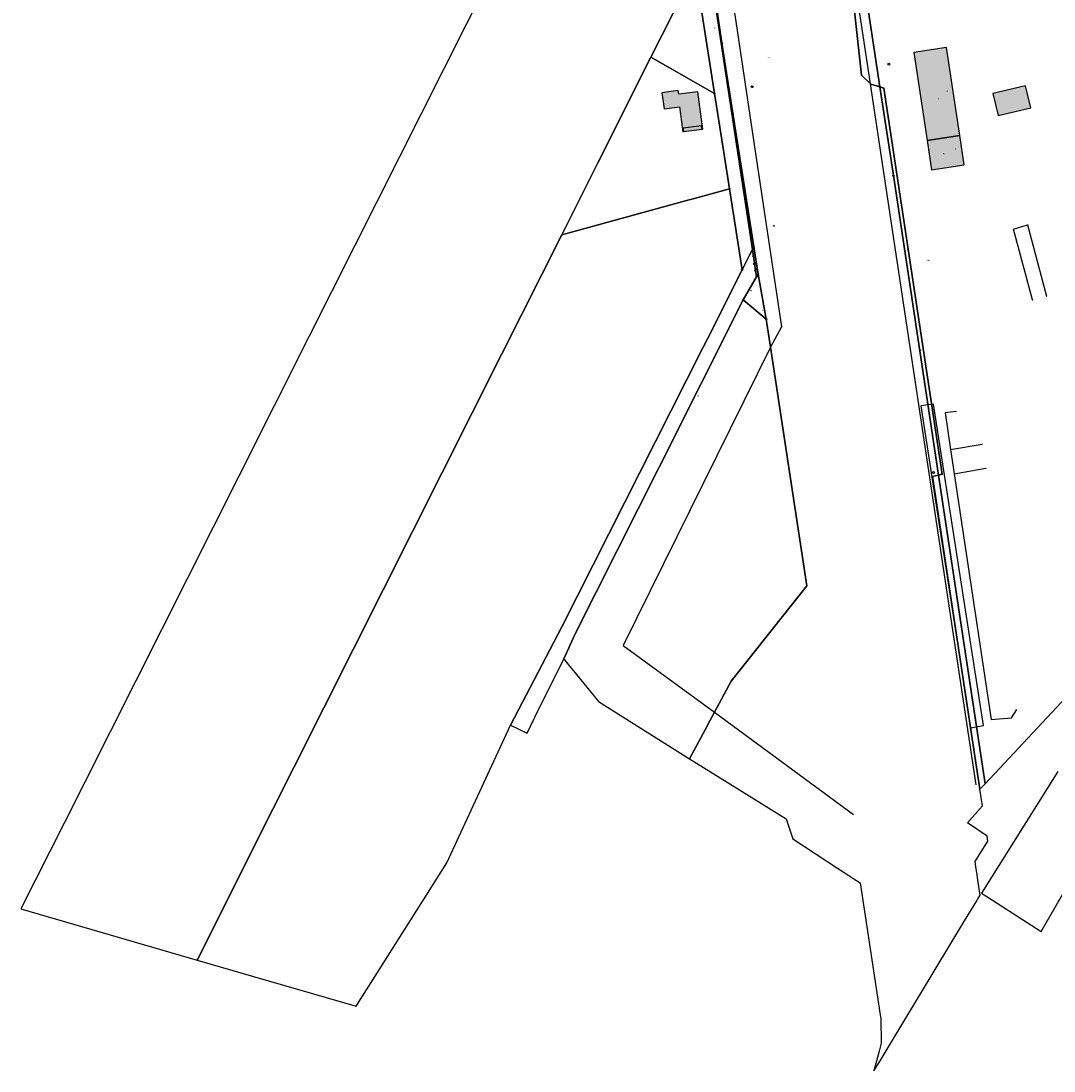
# Model space of a CAD drawing. Extents: x 2408905 to 2410405, y 5786105 to 5787663.
# Tile 1 of 43: x 2409291 to 2409757, y 5786202 to 5786674. Entities that reach past the tile are written whole.
import ezdxf

# ---------------------------------------------------------------- set-up
doc = ezdxf.new("R2010")
doc.units = 0
for name, color, linetype in [('K100-FLST_GRENZEN', 40, 'Continuous'), ('K105-FLST_NUMMERN', 40, 'Continuous'), ('K125-GEB_LINIEN', 40, 'Continuous'), ('K125-GEB_LINIEN-FLAECHE', 2, 'Continuous'), ('K130-GEB_TEXTE', 40, 'Continuous'), ('K145-VERM_PKTE', 7, 'Continuous')]:
    doc.layers.add(name, color=color, linetype=linetype)
doc.styles.add('SIMPLEX', font='CONTINUOUS')

# ---------------------------------------------------------------- blocks, each defined once
blk = doc.blocks.new('233')
at = {"layer": 'K105-FLST_NUMMERN', "color": 7}
for points in [[(2, 0.5, 0), (0, 0, 0), (2, -0.5, 0)], [(0, 0, 0), (4, 0, 0)]]:
    blk.add_polyline3d(points, dxfattribs=at)
blk = doc.blocks.new('5')
at = {"layer": 'K125-GEB_LINIEN', "color": 7}
for points in [[(-0.25, 0.001, 0), (0, 0.001, 0), (0.25, 0.001, 0)], [(0, 0.251, 0), (0, 0.001, 0), (0, -0.249, 0)]]:
    blk.add_polyline3d(points, dxfattribs=at)
blk = doc.blocks.new('122')
at = {"color": 11, "linetype": 'Continuous'}
blk.add_circle((0, 0), 1.25, dxfattribs=at)
blk = doc.blocks.new('128')
at = {"color": 11, "linetype": 'Continuous'}
blk.add_circle((0, 0), 0.5, dxfattribs=at)
blk = doc.blocks.new('GRENZSTEIN')
at = {"color": 7, "linetype": 'Continuous'}
blk.add_circle((0, 0), 0.75, dxfattribs=at)
blk = doc.blocks.new('251')
at = {"color": 40, "linetype": 'Continuous'}
blk.add_circle((0, 0), 0.175, dxfattribs=at)

msp = doc.modelspace()

# ---------------------------------------------------------------- hatches: boundary and pattern name
at = {"layer": 'K125-GEB_LINIEN-FLAECHE'}
for color, points in [(33, [(2409699.667, 5786620.499), (2409714.301, 5786622.786), (2409708.371, 5786662.319), (2409693.68, 5786660.095)]), (33, [(2409731.598, 5786631.721), (2409746.291, 5786635.235), (2409743.959, 5786645.125), (2409729.276, 5786641.6)]), (32, [(2409589.924, 5786624.489), (2409598.234, 5786625.557), (2409598.552, 5786625.598), (2409596.295, 5786642.408), (2409587.726, 5786641.322), (2409587.483, 5786642.955), (2409580.116, 5786641.935), (2409581.108, 5786634.739), (2409588.097, 5786635.674), (2409589.606, 5786624.448)]), (33, [(2409714.301, 5786622.786), (2409699.667, 5786620.499), (2409701.659, 5786607.313), (2409716.283, 5786609.572)])]:
    msp.add_hatch(color=color, dxfattribs=at).paths.add_polyline_path(points)

# ---------------------------------------------------------------- linework, layer by layer
at = {"layer": 'K100-FLST_GRENZEN', "color": 7}
for points in [[(2409651.305, 5786823.634, 0), (2409653.916, 5786828.103, 0), (2409647.334, 5786827.257, 0), (2409646.702, 5786827.176, 0), (2409644.402, 5786826.88, 0), (2409655.816, 5786753.432, 0), (2409665.51, 5786691.135, 0), (2409670.068, 5786649.853, 0), (2409674.128, 5786645.963, 0), (2409674.278, 5786645.82, 0), (2409678.39, 5786644.582, 0), (2409651.305, 5786823.634, 0)], [(2409370.816, 5786251.469, 0), (2409404.957, 5786319.375, 0), (2409414.572, 5786338.498, 0), (2409507.924, 5786524.17, 0), (2409535.009, 5786578.04, 0), (2409551.302, 5786610.407, 0), (2409575.222, 5786657.929, 0), (2409595.106, 5786697.509, 0), (2409587.831, 5786743.939, 0), (2409536.531, 5786761.26, 0), (2409504.418, 5786697.49, 0), (2409501.941, 5786692.572, 0), (2409441.64, 5786572.826, 0), (2409421.283, 5786532.401, 0), (2409389.542, 5786469.37, 0), (2409319.975, 5786331.224, 0), (2409310.882, 5786313.168, 0), (2409291.432, 5786274.545, 0), (2409370.816, 5786251.469, 0)], [(2409595.106, 5786697.509, 0), (2409603.866, 5786641.612, 0), (2409607.571, 5786617.969, 0), (2409610.584, 5786598.741, 0), (2409616.324, 5786562.19, 0), (2409619.648, 5786568.822, 0), (2409620.954, 5786571.428, 0), (2409606.884, 5786664.471, 0), (2409595.245, 5786741.436, 0), (2409592.377, 5786742.404, 0), (2409587.831, 5786743.939, 0), (2409595.106, 5786697.509, 0)], [(2409595.245, 5786741.436, 0), (2409606.884, 5786664.471, 0), (2409620.954, 5786571.428, 0), (2409621.574, 5786572.626, 0), (2409607.161, 5786664.241, 0), (2409598.468, 5786723.829, 0), (2409596.867, 5786740.888, 0), (2409595.245, 5786741.436, 0)], [(2409575.222, 5786657.929, 0), (2409603.866, 5786641.612, 0), (2409595.106, 5786697.509, 0), (2409575.222, 5786657.929, 0)], [(2409535.009, 5786578.04, 0), (2409591.881, 5786593.618, 0), (2409594.305, 5786594.282, 0), (2409610.584, 5786598.741, 0), (2409607.571, 5786617.969, 0), (2409603.866, 5786641.612, 0), (2409575.222, 5786657.929, 0), (2409551.302, 5786610.407, 0), (2409535.009, 5786578.04, 0)], [(2409680.197, 5786644.038, 0), (2409678.39, 5786644.582, 0), (2409684.43, 5786604.652, 0), (2409704.793, 5786469.811, 0), (2409706.437, 5786470.213, 0), (2409680.197, 5786644.038, 0)], [(2409396.117, 5786244.117, 0), (2409442.373, 5786230.677, 0), (2409474.52, 5786281.419, 0), (2409483.237, 5786295.178, 0), (2409511.989, 5786357.228, 0), (2409535.122, 5786401.488, 0), (2409598.467, 5786526.851, 0), (2409600.659, 5786531.188, 0), (2409616.324, 5786562.19, 0), (2409610.584, 5786598.741, 0), (2409594.305, 5786594.282, 0), (2409591.881, 5786593.618, 0), (2409535.009, 5786578.04, 0), (2409507.924, 5786524.17, 0), (2409414.572, 5786338.498, 0), (2409404.957, 5786319.375, 0), (2409370.816, 5786251.469, 0), (2409386.804, 5786246.823, 0), (2409396.117, 5786244.117, 0)], [(2409519.477, 5786353.607, 0), (2409524.597, 5786364.302, 0), (2409527.996, 5786371.091, 0), (2409535.994, 5786387.068, 0), (2409541.074, 5786398.316, 0), (2409578.887, 5786473.42, 0), (2409616.791, 5786548.7, 0), (2409622.822, 5786559.075, 0), (2409620.954, 5786571.428, 0), (2409619.648, 5786568.822, 0), (2409616.324, 5786562.19, 0), (2409600.659, 5786531.188, 0), (2409598.467, 5786526.851, 0), (2409535.122, 5786401.488, 0), (2409511.989, 5786357.228, 0), (2409519.477, 5786353.607, 0)], [(2409620.954, 5786571.428, 0), (2409622.822, 5786559.075, 0), (2409623.518, 5786560.272, 0), (2409621.574, 5786572.626, 0), (2409620.954, 5786571.428, 0)], [(2409616.791, 5786548.7, 0), (2409627.191, 5786540.057, 0), (2409623.518, 5786560.272, 0), (2409622.822, 5786559.075, 0), (2409616.791, 5786548.7, 0)], [(2409535.994, 5786387.068, 0), (2409538.131, 5786384.445, 0), (2409541.673, 5786380.098, 0), (2409551.667, 5786367.832, 0), (2409592.667, 5786342.143, 0), (2409600.776, 5786357.315, 0), (2409600.91, 5786357.566, 0), (2409603.886, 5786363.134, 0), (2409611.35, 5786377.1, 0), (2409645.512, 5786419.992, 0), (2409629.112, 5786527.467, 0), (2409627.191, 5786540.057, 0), (2409616.791, 5786548.7, 0), (2409578.887, 5786473.42, 0), (2409541.074, 5786398.316, 0), (2409535.994, 5786387.068, 0)], [(2409704.793, 5786469.811, 0), (2409702.045, 5786469.14, 0), (2409723.458, 5786328.396, 0), (2409725.775, 5786330.872, 0), (2409704.793, 5786469.811, 0)]]:
    msp.add_polyline3d(points, close=True, dxfattribs=at)
for points in [[(2409651.305, 5786823.634, 0), (2409678.39, 5786644.582, 0), (2409680.197, 5786644.038, 0), (2409706.437, 5786470.213, 0), (2409704.793, 5786469.811, 0), (2409725.775, 5786330.872, 0), (2409772.868, 5786381.186, 0)], [(2409598.468, 5786723.829, 0), (2409607.161, 5786664.241, 0), (2409621.574, 5786572.626, 0), (2409623.518, 5786560.272, 0), (2409627.191, 5786540.057, 0), (2409629.112, 5786527.467, 0), (2409645.512, 5786419.992, 0), (2409611.35, 5786377.1, 0), (2409603.886, 5786363.134, 0), (2409600.91, 5786357.566, 0), (2409600.776, 5786357.315, 0), (2409592.667, 5786342.143, 0), (2409609.599, 5786331.534, 0), (2409636.121, 5786315.09, 0), (2409639.104, 5786306.106, 0), (2409659.241, 5786292.919, 0), (2409664.366, 5786289.563, 0), (2409666.246, 5786288.332, 0), (2409669.46, 5786286.227, 0), (2409678.55, 5786226.773, 0), (2409678.794, 5786225.175, 0), (2409678.87, 5786214.064, 0), (2409677.972, 5786210.518, 0), (2409675.694, 5786201.525, 0), (2409678.451, 5786206.088, 0), (2409683.002, 5786213.62, 0), (2409716.516, 5786269.082, 0), (2409721.997, 5786278.154, 0), (2409722.369, 5786278.769, 0), (2409723.553, 5786280.728, 0), (2409722.38, 5786288.473, 0), (2409722.162, 5786289.911, 0), (2409721.593, 5786293.67, 0), (2409721.27, 5786295.804, 0), (2409727.021, 5786304.976, 0), (2409726.672, 5786307.27, 0), (2409717.888, 5786313.263, 0), (2409724.595, 5786320.921, 0), (2409723.458, 5786328.396, 0), (2409702.045, 5786469.14, 0), (2409704.793, 5786469.811, 0), (2409684.43, 5786604.652, 0), (2409678.39, 5786644.582, 0), (2409674.278, 5786645.82, 0), (2409674.128, 5786645.963, 0), (2409670.068, 5786649.853, 0), (2409665.51, 5786691.135, 0)], [(2409758.541, 5786336.363, 0), (2409724.093, 5786281.622, 0), (2409726.522, 5786280.071, 0), (2409733.696, 5786275.489, 0), (2409751.05, 5786264.405, 0), (2409751.05, 5786264.405, 0), (2409767.774, 5786293.442, 0)]]:
    msp.add_polyline3d(points, dxfattribs=at)
at = {"layer": 'K125-GEB_LINIEN', "color": 40}
for points in [[(2409674.128, 5786645.963, 0), (2409646.702, 5786827.176, 0)], [(2409606.654, 5786719.521, 0), (2409620.801, 5786624.678, 0)], [(2409680.458, 5786604.142, 0), (2409674.128, 5786645.963, 0)], [(2409620.801, 5786624.678, 0), (2409634.103, 5786536.564, 0)], [(2409721.791, 5786330.371, 0), (2409680.458, 5786604.142, 0)], [(2409738.565, 5786580.561, 0), (2409744.818, 5786582.512, 0)], [(2409747.179, 5786548.675, 0), (2409738.565, 5786580.561, 0)], [(2409744.818, 5786582.512, 0), (2409753.384, 5786550.398, 0)], [(2409634.103, 5786536.564, 0), (2409629.112, 5786527.467, 0)], [(2409629.112, 5786527.467, 0), (2409562.723, 5786393.137, 0)], [(2409712.628, 5786498.499, 0), (2409707.741, 5786497.837, 0)], [(2409707.741, 5786497.837, 0), (2409710.215, 5786481.336, 0)], [(2409710.215, 5786481.336, 0), (2409724.411, 5786483.758, 0)], [(2409710.215, 5786481.336, 0), (2409711.85, 5786470.426, 0)], [(2409711.85, 5786470.426, 0), (2409726.035, 5786472.883, 0)], [(2409711.85, 5786470.426, 0), (2409728.442, 5786359.74, 0)], [(2409562.723, 5786393.137, 0), (2409603.886, 5786363.134, 0)], [(2409603.886, 5786363.134, 0), (2409666.471, 5786316.953, 0)], [(2409737.589, 5786360.466, 0), (2409739.996, 5786364.343, 0)], [(2409728.442, 5786359.74, 0), (2409737.589, 5786360.466, 0)]]:
    msp.add_polyline3d(points, dxfattribs=at)
at = {"layer": 'K125-GEB_LINIEN', "color": 32}
for points in [[(2409699.667, 5786620.499, 0), (2409714.301, 5786622.786, 0), (2409708.371, 5786662.319, 0), (2409693.68, 5786660.095, 0), (2409699.667, 5786620.499, 0)], [(2409731.598, 5786631.721, 0), (2409746.291, 5786635.235, 0), (2409743.959, 5786645.125, 0), (2409729.276, 5786641.6, 0), (2409731.598, 5786631.721, 0)], [(2409589.924, 5786624.489, 0), (2409598.234, 5786625.557, 0), (2409598.552, 5786625.598, 0), (2409596.295, 5786642.408, 0), (2409587.726, 5786641.322, 0), (2409587.483, 5786642.955, 0), (2409580.116, 5786641.935, 0), (2409581.108, 5786634.739, 0), (2409588.097, 5786635.674, 0), (2409589.606, 5786624.448, 0), (2409589.924, 5786624.489, 0)], [(2409589.924, 5786624.489, 0), (2409598.234, 5786625.557, 0)], [(2409714.301, 5786622.786, 0), (2409699.667, 5786620.499, 0), (2409701.659, 5786607.313, 0), (2409716.283, 5786609.572, 0), (2409714.301, 5786622.786, 0)]]:
    msp.add_polyline3d(points, dxfattribs=at)
at = {"layer": 'K125-GEB_LINIEN', "color": 40}
for points in [[(2409589.924, 5786624.489, 0), (2409598.234, 5786625.557, 0), (2409598.047, 5786627.025, 0), (2409589.735, 5786625.956, 0), (2409589.924, 5786624.489, 0)], [(2409702.536, 5786501.704, 0), (2409696.788, 5786501.008, 0), (2409719.255, 5786355.967, 0), (2409725.032, 5786357.037, 0), (2409702.536, 5786501.704, 0)]]:
    msp.add_polyline3d(points, close=True, dxfattribs=at)

# ---------------------------------------------------------------- block references
at = {"layer": 'K100-FLST_GRENZEN', "xscale": 0.333, "yscale": 0.333}
for name, p in [('GRENZSTEIN', (2409607.161, 5786664.241)), ('251', (2409670.068, 5786649.853)), ('251', (2409674.278, 5786645.82)), ('251', (2409678.39, 5786644.582)), ('GRENZSTEIN', (2409603.866, 5786641.612)), ('251', (2409680.197, 5786644.038)), ('GRENZSTEIN', (2409684.43, 5786604.652)), ('GRENZSTEIN', (2409610.584, 5786598.741)), ('251', (2409620.954, 5786571.428)), ('GRENZSTEIN', (2409621.574, 5786572.626)), ('GRENZSTEIN', (2409616.324, 5786562.19)), ('GRENZSTEIN', (2409623.518, 5786560.272)), ('GRENZSTEIN', (2409622.822, 5786559.075)), ('GRENZSTEIN', (2409616.791, 5786548.7)), ('GRENZSTEIN', (2409627.191, 5786540.057)), ('251', (2409704.793, 5786469.811)), ('251', (2409706.437, 5786470.213)), ('GRENZSTEIN', (2409702.045, 5786469.14))]:
    msp.add_blockref(name, p, dxfattribs=at)
at = {"layer": 'K105-FLST_NUMMERN'}
for p, xscale, yscale, rotation in [((2409690.614, 5786571.424), 0.181, 0.181, 8.527000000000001), ((2409622.627, 5786562.686), 0.35, 0.35, 226.501)]:
    msp.add_blockref('233', p, dxfattribs=dict(at, xscale=xscale, yscale=yscale, rotation=rotation))
at = {"layer": 'K125-GEB_LINIEN', "xscale": 0.333, "yscale": 0.333}
for p in [(2409674.128, 5786645.963), (2409620.801, 5786624.678), (2409680.458, 5786604.142), (2409738.565, 5786580.561), (2409744.818, 5786582.512), (2409753.384, 5786550.398), (2409747.179, 5786548.675), (2409634.103, 5786536.564), (2409629.112, 5786527.467), (2409712.628, 5786498.499), (2409707.741, 5786497.837), (2409724.411, 5786483.758), (2409710.215, 5786481.336), (2409710.215, 5786481.336), (2409711.85, 5786470.426), (2409711.85, 5786470.426), (2409726.035, 5786472.883)]:
    msp.add_blockref('5', p, dxfattribs=at)
at = {"layer": 'K145-VERM_PKTE', "xscale": 0.333, "yscale": 0.333}
for name, p in [('122', (2409682.435, 5786654.854)), ('122', (2409620.854, 5786644.699)), ('128', (2409630.554, 5786581.993)), ('128', (2409621.305, 5786568.361)), ('122', (2409621.813, 5786564.878)), ('128', (2409696.536, 5786526.067)), ('122', (2409702.566, 5786471.02))]:
    msp.add_blockref(name, p, dxfattribs=at)

# ---------------------------------------------------------------- texts
at = {"layer": 'K105-FLST_NUMMERN', "color": 7, "linetype": 'Continuous', "style": 'SIMPLEX'}
for s, p in [('460', (2409603.389, 5786670.619, 50.009)), ('470', (2409627.597, 5786657.306, 50.009)), ('468', (2409699.397, 5786566.198, 50.009)), ('440', (2409619.345, 5786552.63, 50.009)), ('91', (2409625.146, 5786543.774, 50.009)), ('61', (2409595.912, 5786505.168, 50.009))]:
    msp.add_text(s, height=0.6, dxfattribs=at).set_placement(p)
at = {"layer": 'K130-GEB_TEXTE', "color": 7, "linetype": 'Continuous', "style": 'SIMPLEX'}
for s, rotation, p in [('16', 278.425, (2409708.211, 5786643.329)), ('18', 278.776, (2409712.121, 5786617.301))]:
    msp.add_text(s, height=0.666, rotation=rotation, dxfattribs=at).set_placement(p)
for s, p in [('II', (2409704.532, 5786638.983)), ('IV', (2409706.724, 5786614.186))]:
    msp.add_text(s, height=0.666, dxfattribs=at).set_placement(p)

doc.saveas('drawing.dxf')
